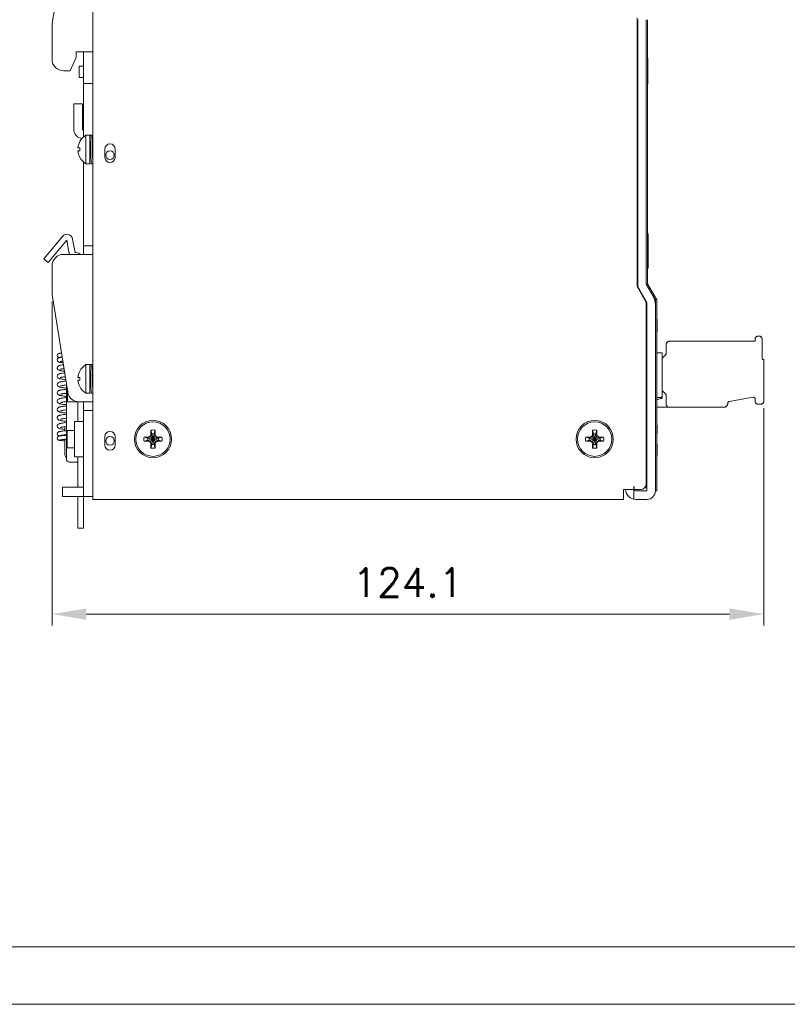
# Model space of a CAD drawing. Header units: millimetres. Extents: x 0 to 420, y 0 to 297.
# Tile 3 of 7: x 152 to 286, y 0 to 172. Entities that reach past the tile are written whole.
import ezdxf

# ---------------------------------------------------------------- set-up
doc = ezdxf.new("R2010")
doc.units = ezdxf.units.MM
doc.layers.get('0').update_dxf_attribs({"linetype": 'CONTINUOUS', "lineweight": 13})
doc.layers.get('Defpoints').update_dxf_attribs({"linetype": 'CONTINUOUS', "lineweight": 13})
doc.layers.add('Dimension', color=2, linetype='CONTINUOUS', lineweight=9)
doc.styles.get("Standard").update_dxf_attribs({"font": 'romans.shx'})
doc.dimstyles.new('yutana', dxfattribs={"dimtxt": 3.5, "dimasz": 3, "dimexe": 1, "dimexo": 0.6, "dimgap": 1.5, "dimtad": 1, "dimdec": 1, "dimzin": 0, "dimdsep": 46, "dimtxsty": 'Standard', "dimcen": 0, "dimadec": 0, "dimazin": 0, "dimtp": 0.01, "dimtm": 0.01, "dimtfac": 1, "dimtdec": 1, "dimtmove": 0, "dimatfit": 3, "dimfxl": 1, "dimtolj": 1, "dimtzin": 0, "dimlwd": 0, "dimlwe": 0, "dimarcsym": 0})

# ---------------------------------------------------------------- blocks, each defined once
blk = doc.blocks.new('*D9')
at = {"layer": 'Defpoints', "color": 0, "ltscale": 5}
for p in [(157.98, 123.7), (282.06, 105.1), (282.06, 68)]:
    blk.add_point(p, dxfattribs=at)
at = {"layer": 'Dimension', "color": 0, "lineweight": 0, "ltscale": 5}
for p, q in [((157.98, 122.5), (157.98, 66)), ((282.06, 103.9), (282.06, 66)), ((163.98, 68), (276.06, 68))]:
    blk.add_line(p, q, dxfattribs=at)
at = {"layer": 'Dimension', "color": 0, "ltscale": 5}
for points in [[(163.98, 69), (163.98, 67), (157.98, 68)], [(276.06, 69), (276.06, 67), (282.06, 68)]]:
    blk.add_solid(points, dxfattribs=at)
at = {"layer": 'Dimension', "color": 0, "ltscale": 5, "insert": (220.02, 73.5), "char_height": 5, "attachment_point": 5}
blk.add_mtext('\\A1;124.1', dxfattribs=at)

msp = doc.modelspace()

# ---------------------------------------------------------------- linework, layer by layer
for p, q in [((165.08, 208), (165.08, 88)), ((160.69, 186.84), (157.98, 171)), ((259.98, 125.1), (259.98, 171.9)), ((260.08, 171.6), (260.08, 125.5)), ((261.58, 171.6), (261.58, 125.5)), ((261.8, 171.6), (261.8, 125.56)), ((157.98, 171), (157.98, 164.7)), ((162.18, 165), (161.11, 162.7)), ((162.18, 166), (162.18, 165)), ((165.08, 166), (162.18, 166)), ((163.48, 166), (163.48, 151.2)), ((261.85, 164.89), (261.8, 164.89)), ((261.85, 164.89), (261.85, 160.37)), ((162.68, 161.5), (162.68, 163.5)), ((163.48, 163.5), (162.68, 163.5)), ((161.11, 162.7), (159.98, 162.7)), ((163.48, 161.5), (162.68, 161.5)), ((165.08, 160.5), (163.48, 160.5)), ((261.8, 160.37), (261.85, 160.37)), ((161.78, 156.93), (161.78, 152.43)), ((163.28, 156.93), (161.78, 156.93)), ((163.28, 156.93), (163.28, 152.43)), ((163.48, 152.38), (163.28, 152.43)), ((163.88, 151.5), (163.88, 146.5)), ((163.88, 151.5), (164.58, 151.5)), ((164.58, 151.5), (164.58, 146.5)), ((164.58, 151.5), (164.88, 151.5)), ((162.81, 150.35), (162.83, 150.35)), ((163.19, 150.91), (162.89, 150.99)), ((164.58, 150.05), (164.63, 150.05)), ((164.97, 150.05), (165.08, 150.05)), ((165, 150.25), (164.99, 150.05)), ((162.5, 149.25), (162.82, 149.25)), ((162.82, 148.75), (162.5, 148.75)), ((162.83, 147.65), (162.81, 147.65)), ((164.58, 147.95), (164.74, 147.95)), ((167.18, 147.55), (167.18, 149.05)), ((168.98, 149.05), (168.98, 147.55)), ((163.48, 130.7), (163.48, 146.8)), ((163.88, 146.5), (164.58, 146.5)), ((164.83, 146.5), (165.08, 146.5)), ((261.8, 134.28), (261.9, 134.28)), ((261.8, 134.25), (261.9, 134.25)), ((261.9, 134.28), (261.9, 128.35)), ((159.81, 133.84), (156.53, 129.94)), ((160.58, 133.2), (157.3, 129.29)), ((160.99, 130.83), (160.58, 133.2)), ((161.56, 133.37), (161.98, 131)), ((165.08, 132.2), (163.48, 132.2)), ((159.98, 130.7), (165.08, 130.7)), ((162.18, 131), (161.98, 131)), ((157.3, 129.29), (156.53, 129.94)), ((157.98, 123.7), (157.98, 128.7)), ((261.8, 128.35), (261.9, 128.35)), ((261.8, 128.32), (261.9, 128.32)), ((261.8, 128.28), (261.9, 128.28)), ((261.9, 128.35), (261.9, 128.32)), ((261.9, 128.31), (261.9, 128.28)), ((260.08, 125.5), (260.08, 125.1)), ((261.58, 125.5), (262.78, 123.39)), ((261.8, 125.56), (263.4, 122.78)), ((157.98, 123.7), (160.71, 106.68)), ((261.58, 122.3), (259.98, 125.1)), ((260.08, 125.1), (260.28, 124.76)), ((260.28, 124.76), (261.68, 122.3)), ((261.58, 90.7), (261.58, 122.3)), ((261.68, 122.3), (261.68, 89.5)), ((262.79, 123.4), (263.18, 122.72)), ((263.18, 121.9), (263.18, 122.72)), ((263.18, 121.9), (263.18, 89.5)), ((263.4, 122.78), (263.4, 89.5)), ((263.4, 119.4), (263.45, 119.4)), ((263.4, 119.3), (263.45, 119.3)), ((263.45, 119.4), (263.45, 117.3)), ((263.4, 117.3), (263.45, 117.3)), ((263.4, 117.2), (263.45, 117.2)), ((263.45, 117.28), (263.45, 117.2)), ((265.06, 113.32), (265.06, 115.05)), ((265.56, 115.55), (280.56, 115.55)), ((280.56, 115.55), (280.56, 115.95)), ((281.06, 116.45), (281.26, 116.45)), ((281.76, 112.5), (281.76, 115.95)), ((263.4, 113.55), (264.36, 113.55)), ((264.36, 105.85), (264.36, 113.55)), ((264.39, 112.65), (265.06, 113.32)), ((264.36, 112.65), (264.39, 112.65)), ((281.86, 112.4), (281.96, 112.4)), ((282.06, 105.1), (282.06, 112.3)), ((162.81, 110.35), (162.83, 110.35)), ((163.88, 111.5), (163.88, 106.5)), ((163.88, 111.5), (164.58, 111.5)), ((164.58, 111.5), (164.58, 106.5)), ((164.58, 111.5), (164.88, 111.5)), ((164.58, 110.05), (164.63, 110.05)), ((164.97, 110.05), (165.08, 110.05)), ((165, 110.25), (164.99, 110.05)), ((160.48, 108.12), (160.48, 95)), ((162.5, 109.25), (162.82, 109.25)), ((162.82, 108.75), (162.5, 108.75)), ((159.42, 107.56), (159.42, 107.56)), ((160.68, 106.87), (160.68, 105)), ((162.83, 107.65), (162.81, 107.65)), ((163.88, 106.5), (164.58, 106.5)), ((164.58, 107.95), (164.74, 107.95)), ((164.83, 106.5), (165.08, 106.5)), ((265.06, 106.28), (264.36, 106.98)), ((160.68, 105), (162.68, 105)), ((162.48, 105), (162.48, 101.6)), ((165.08, 105), (162.68, 105)), ((163.48, 105), (163.48, 83)), ((263.4, 105.66), (263.58, 105.73)), ((263.4, 105.37), (264.14, 105.56)), ((263.58, 105.73), (264.06, 105.73)), ((265.06, 104.55), (265.06, 106.28)), ((275.78, 104.75), (275.78, 104.76)), ((276.03, 105.05), (280.21, 105.79)), ((280.56, 105.1), (280.56, 105.49)), ((165.08, 103.5), (163.48, 103.5)), ((263.4, 104.05), (275.08, 104.05)), ((281.06, 104.6), (281.56, 104.6)), ((160.3, 101.37), (160.12, 101.35)), ((160.48, 101.4), (160.3, 101.37)), ((161.88, 95.4), (161.88, 101.6)), ((163.48, 101.6), (161.88, 101.6)), ((160.1, 100.64), (160.26, 100.67)), ((160.18, 99.94), (160.18, 100.66)), ((160.48, 99.97), (160.29, 99.95)), ((160.63, 100), (160.63, 97)), ((160.63, 100), (161.88, 100)), ((175.21, 100.06), (175.39, 99.43)), ((175.21, 99.32), (175.21, 100.06)), ((175.95, 100.06), (175.76, 99.43)), ((175.95, 100.06), (175.95, 99.32)), ((252.21, 100.06), (252.39, 99.43)), ((252.21, 99.32), (252.21, 100.06)), ((252.95, 100.06), (252.76, 99.43)), ((252.95, 100.06), (252.95, 99.32)), ((263.4, 101), (263.45, 101)), ((263.4, 100.98), (263.45, 100.98)), ((263.4, 100.95), (263.45, 100.95)), ((263.4, 100.7), (263.45, 100.7)), ((263.4, 100.5), (263.45, 100.5)), ((263.45, 101), (263.45, 100.98)), ((263.45, 100.95), (263.45, 100.73)), ((263.45, 100.7), (263.45, 99.5)), ((160.01, 98.43), (160.18, 98.44)), ((160.04, 99.22), (160.18, 99.24)), ((160.18, 99.24), (160.27, 99.25)), ((160.18, 99.14), (160.18, 99.24)), ((160.18, 98.5), (160.18, 96.1)), ((160.18, 98.5), (160.48, 98.5)), ((160.33, 99.15), (160.19, 99.14)), ((160.27, 99.25), (160.48, 99.27)), ((160.48, 99.16), (160.33, 99.15)), ((167.18, 97.45), (167.18, 98.95)), ((168.98, 98.95), (168.98, 97.45)), ((174.02, 98.87), (174.65, 98.69)), ((174.02, 98.87), (174.76, 98.87)), ((174.02, 98.13), (174.65, 98.32)), ((174.76, 98.13), (174.02, 98.13)), ((174.65, 98.69), (176.51, 98.32)), ((174.68, 98.69), (174.65, 98.69)), ((176.51, 98.69), (174.65, 98.32)), ((174.65, 98.32), (174.68, 98.32)), ((175.13, 98.94), (174.68, 98.69)), ((174.76, 98.87), (174.68, 98.69)), ((174.68, 98.69), (176.47, 98.32)), ((176.47, 98.69), (174.68, 98.32)), ((174.68, 98.32), (175.13, 98.06)), ((174.76, 98.13), (174.68, 98.32)), ((174.76, 98.87), (175.12, 99.07)), ((175.12, 97.93), (174.76, 98.13)), ((175.12, 99.07), (175.21, 99.32)), ((175.12, 99.07), (175.13, 98.94)), ((175.12, 97.93), (175.13, 98.06)), ((175.21, 97.68), (175.12, 97.93)), ((175.39, 99.39), (175.13, 98.94)), ((175.13, 98.94), (176.02, 98.06)), ((176.02, 98.94), (175.13, 98.06)), ((175.13, 98.06), (175.39, 97.61)), ((175.21, 99.32), (175.39, 99.39)), ((175.39, 99.43), (175.76, 97.57)), ((175.39, 99.43), (175.39, 99.39)), ((175.76, 99.43), (175.39, 97.57)), ((175.39, 99.39), (175.76, 97.61)), ((175.76, 99.39), (175.39, 97.61)), ((175.76, 99.39), (175.76, 99.43)), ((175.95, 99.32), (175.76, 99.39)), ((176.02, 98.94), (175.76, 99.39)), ((175.76, 97.61), (176.02, 98.06)), ((175.95, 99.32), (176.04, 99.07)), ((176.04, 97.93), (175.95, 97.68)), ((176.04, 99.07), (176.02, 98.94)), ((176.47, 98.69), (176.02, 98.94)), ((176.02, 98.06), (176.47, 98.32)), ((176.04, 97.93), (176.02, 98.06)), ((176.04, 99.07), (176.4, 98.87)), ((176.4, 98.13), (176.04, 97.93)), ((176.4, 98.87), (176.47, 98.69)), ((176.4, 98.87), (177.14, 98.87)), ((176.4, 98.13), (176.47, 98.32)), ((177.14, 98.13), (176.4, 98.13)), ((176.51, 98.69), (176.47, 98.69)), ((176.47, 98.32), (176.51, 98.32)), ((177.14, 98.87), (176.51, 98.69)), ((177.14, 98.13), (176.51, 98.32)), ((251.02, 98.87), (251.76, 98.87)), ((251.02, 98.87), (251.65, 98.69)), ((251.02, 98.13), (251.65, 98.32)), ((251.76, 98.13), (251.02, 98.13)), ((253.51, 98.69), (251.65, 98.32)), ((251.68, 98.69), (251.65, 98.69)), ((251.65, 98.69), (253.51, 98.32)), ((251.65, 98.32), (251.68, 98.32)), ((252.13, 98.94), (251.68, 98.69)), ((251.76, 98.87), (251.68, 98.69)), ((253.47, 98.69), (251.68, 98.32)), ((251.68, 98.69), (253.47, 98.32)), ((251.68, 98.32), (252.13, 98.06)), ((251.76, 98.13), (251.68, 98.32)), ((251.76, 98.87), (252.12, 99.07)), ((252.12, 97.93), (251.76, 98.13)), ((252.12, 99.07), (252.21, 99.32)), ((252.12, 99.07), (252.13, 98.94)), ((252.12, 97.93), (252.13, 98.06)), ((252.21, 97.68), (252.12, 97.93)), ((252.39, 99.39), (252.13, 98.94)), ((252.13, 98.94), (253.02, 98.06)), ((253.02, 98.94), (252.13, 98.06)), ((252.13, 98.06), (252.39, 97.61)), ((252.21, 99.32), (252.39, 99.39)), ((252.39, 99.43), (252.76, 97.57)), ((252.39, 99.43), (252.39, 99.39)), ((252.76, 99.43), (252.39, 97.57)), ((252.39, 99.39), (252.76, 97.61)), ((252.76, 99.39), (252.39, 97.61)), ((252.76, 99.39), (252.76, 99.43)), ((252.95, 99.32), (252.76, 99.39)), ((253.02, 98.94), (252.76, 99.39)), ((252.76, 97.61), (253.02, 98.06)), ((252.95, 99.32), (253.04, 99.07)), ((253.04, 97.93), (252.95, 97.68)), ((253.04, 99.07), (253.02, 98.94)), ((253.47, 98.69), (253.02, 98.94)), ((253.02, 98.06), (253.47, 98.32)), ((253.04, 97.93), (253.02, 98.06)), ((253.04, 99.07), (253.4, 98.87)), ((253.4, 98.13), (253.04, 97.93)), ((253.4, 98.87), (254.14, 98.87)), ((253.4, 98.87), (253.47, 98.69)), ((253.4, 98.13), (253.47, 98.32)), ((254.14, 98.13), (253.4, 98.13)), ((253.51, 98.69), (253.47, 98.69)), ((253.47, 98.32), (253.51, 98.32)), ((254.14, 98.87), (253.51, 98.69)), ((254.14, 98.13), (253.51, 98.32)), ((263.4, 99.5), (263.45, 99.5)), ((263.4, 99.47), (263.45, 99.47)), ((263.45, 99.49), (263.45, 99.47)), ((160.63, 97), (161.88, 97)), ((175.21, 97.68), (175.39, 97.61)), ((175.21, 96.94), (175.21, 97.68)), ((175.21, 96.94), (175.39, 97.57)), ((175.39, 97.61), (175.39, 97.57)), ((175.95, 97.68), (175.76, 97.61)), ((175.76, 97.57), (175.76, 97.61)), ((175.95, 96.94), (175.76, 97.57)), ((175.95, 97.68), (175.95, 96.94)), ((252.21, 97.68), (252.39, 97.61)), ((252.21, 96.94), (252.21, 97.68)), ((252.21, 96.94), (252.39, 97.57)), ((252.39, 97.61), (252.39, 97.57)), ((252.95, 97.68), (252.76, 97.61)), ((252.76, 97.57), (252.76, 97.61)), ((252.95, 96.94), (252.76, 97.57)), ((252.95, 97.68), (252.95, 96.94)), ((263.45, 97.6), (263.4, 97.6)), ((263.4, 97.57), (263.45, 97.57)), ((263.45, 97.6), (263.45, 95.6)), ((160.98, 94.5), (162.48, 94.5)), ((163.48, 95.4), (161.88, 95.4)), ((162.48, 95.4), (162.48, 90.1)), ((263.4, 96.03), (263.45, 96.03)), ((263.4, 95.6), (263.45, 95.6)), ((159.78, 90.1), (159.78, 88.5)), ((159.78, 90.1), (163.48, 90.1)), ((260.58, 89.7), (257.58, 89.7)), ((257.58, 88), (257.58, 89.7)), ((259.38, 90.29), (259.38, 88.04)), ((261.68, 89.5), (259.73, 89.5)), ((261.28, 90), (261.68, 90)), ((263.18, 89.5), (263.4, 89.5)), ((165.08, 88.5), (159.78, 88.5)), ((162.48, 88.5), (162.48, 83)), ((257.58, 88), (165.08, 88)), ((207.08, 88), (207.08, 87.95)), ((213.08, 87.95), (207.08, 87.95)), ((213.08, 88), (213.08, 87.95)), ((249.98, 88), (249.98, 87.95)), ((255.98, 87.95), (249.98, 87.95)), ((255.98, 88), (255.98, 87.95)), ((261.68, 88), (259.73, 88)), ((162.48, 83), (163.48, 83))]:
    msp.add_line(p, q)
at = {"ltscale": 5}
for points in [[(0, 0), (420, 0), (420, 297), (0, 297)], [(10, 10), (410, 10), (410, 287), (10, 287)]]:
    msp.add_lwpolyline(points, close=True, dxfattribs=at)
for points in [[(159.62, 113.49), (159.57, 113.49), (159.49, 113.48), (159.41, 113.47), (159.35, 113.46), (159.29, 113.45), (159.24, 113.44), (159.19, 113.43), (159.14, 113.42), (159.09, 113.4), (159.03, 113.36), (158.97, 113.3), (158.92, 113.23), (158.89, 113.14), (158.88, 113.07)], [(158.88, 113.07), (158.89, 112.99), (158.92, 112.9), (158.97, 112.83), (159.03, 112.78), (159.1, 112.74), (159.15, 112.72), (159.2, 112.71), (159.23, 112.7)], [(159.37, 112.73), (159.3, 112.71), (159.23, 112.7), (159.16, 112.68), (159.1, 112.65), (159.03, 112.61), (158.97, 112.55), (158.92, 112.47), (158.89, 112.38), (158.88, 112.31)], [(158.88, 112.31), (158.89, 112.24), (158.92, 112.15), (158.97, 112.07), (159.03, 112.01), (159.09, 111.97), (159.15, 111.94), (159.21, 111.92), (159.27, 111.91), (159.34, 111.89), (159.41, 111.88), (159.5, 111.86), (159.6, 111.84), (159.71, 111.83), (159.83, 111.81), (159.89, 111.8)], [(159.37, 112.76), (159.36, 112.76), (159.37, 112.76), (159.38, 112.76), (159.4, 112.76), (159.44, 112.77), (159.48, 112.78), (159.53, 112.78), (159.58, 112.79), (159.65, 112.79), (159.72, 112.8), (159.73, 112.8)], [(159.73, 112.78), (159.69, 112.77), (159.57, 112.76), (159.46, 112.74), (159.37, 112.73)], [(159.41, 112.02), (159.4, 112.02), (159.4, 112.02), (159.42, 112.03), (159.46, 112.03), (159.51, 112.04), (159.57, 112.05), (159.64, 112.06), (159.73, 112.07), (159.83, 112.09), (159.84, 112.09)], [(159.12, 111.28), (159.05, 111.24), (158.99, 111.18), (158.93, 111.1), (158.89, 111), (158.88, 110.92)], [(158.88, 110.92), (158.89, 110.83), (158.93, 110.74), (158.98, 110.66), (159.05, 110.6), (159.12, 110.56), (159.19, 110.53), (159.26, 110.5), (159.34, 110.48), (159.43, 110.45), (159.53, 110.43), (159.64, 110.41), (159.77, 110.39), (159.91, 110.37), (160.06, 110.35), (160.12, 110.34)], [(160.17, 110.06), (160.01, 110.03), (159.85, 110.01), (159.71, 109.99), (159.58, 109.96), (159.46, 109.94), (159.36, 109.92), (159.27, 109.89), (159.19, 109.86), (159.12, 109.83), (159.05, 109.79), (158.98, 109.73), (158.93, 109.65), (158.89, 109.55), (158.88, 109.47)], [(159.94, 111.47), (159.8, 111.45), (159.67, 111.43), (159.55, 111.41), (159.44, 111.38), (159.35, 111.36), (159.27, 111.34), (159.19, 111.31), (159.12, 111.28)], [(159.44, 110.66), (159.44, 110.66), (159.46, 110.67), (159.5, 110.68), (159.55, 110.7), (159.62, 110.71), (159.7, 110.73), (159.8, 110.75), (159.91, 110.77), (160.03, 110.78), (160.05, 110.79)], [(158.88, 109.47), (158.89, 109.39), (158.92, 109.29), (158.98, 109.21), (159.05, 109.15), (159.12, 109.11), (159.19, 109.07), (159.27, 109.05), (159.35, 109.02), (159.44, 109), (159.55, 108.98), (159.67, 108.96), (159.81, 108.93), (159.97, 108.91), (160.14, 108.88), (160.34, 108.86), (160.36, 108.86)], [(160.4, 108.64), (160.21, 108.61), (160.03, 108.59), (159.86, 108.56), (159.71, 108.54), (159.58, 108.51), (159.47, 108.49), (159.36, 108.47), (159.28, 108.44), (159.2, 108.41), (159.13, 108.38), (159.05, 108.34), (158.98, 108.28), (158.92, 108.2), (158.89, 108.09), (158.88, 108.02)], [(159.44, 109.21), (159.44, 109.21), (159.46, 109.22), (159.51, 109.23), (159.56, 109.25), (159.64, 109.27), (159.74, 109.29), (159.85, 109.31), (159.98, 109.33), (160.12, 109.35), (160.28, 109.37)], [(158.88, 108.02), (158.89, 107.94), (158.92, 107.84), (158.98, 107.76), (159.05, 107.7), (159.12, 107.66), (159.19, 107.63), (159.26, 107.6), (159.34, 107.58), (159.42, 107.56)], [(160.48, 107.2), (160.46, 107.19), (160.28, 107.17), (160.12, 107.15), (159.97, 107.13), (159.83, 107.11), (159.71, 107.09), (159.6, 107.07), (159.49, 107.05), (159.4, 107.03), (159.32, 107.01), (159.25, 106.98), (159.18, 106.96), (159.11, 106.93), (159.05, 106.89), (158.98, 106.83), (158.92, 106.74), (158.89, 106.64), (158.88, 106.57)], [(158.88, 106.57), (158.89, 106.49), (158.92, 106.39), (158.98, 106.31), (159.05, 106.25), (159.12, 106.21), (159.19, 106.17), (159.27, 106.15), (159.35, 106.12), (159.44, 106.1), (159.54, 106.08), (159.66, 106.06), (159.79, 106.04), (159.93, 106.02), (160.08, 105.99), (160.24, 105.97), (160.41, 105.95), (160.48, 105.94)], [(159.42, 107.56), (159.56, 107.53), (159.73, 107.5), (159.92, 107.47), (160.12, 107.44), (160.33, 107.41), (160.48, 107.39)], [(159.44, 107.76), (159.44, 107.76), (159.46, 107.77), (159.5, 107.78), (159.56, 107.8), (159.63, 107.81), (159.72, 107.83), (159.81, 107.85), (159.92, 107.87), (160.04, 107.89), (160.18, 107.91), (160.32, 107.92), (160.47, 107.94), (160.48, 107.95)], [(159.44, 106.31), (159.44, 106.31), (159.46, 106.32), (159.51, 106.33), (159.57, 106.35), (159.64, 106.37), (159.74, 106.39), (159.85, 106.41), (159.98, 106.43), (160.13, 106.45), (160.3, 106.47), (160.48, 106.5), (160.48, 106.5)], [(160.48, 105.75), (160.34, 105.73), (160.15, 105.7), (159.98, 105.68), (159.82, 105.66), (159.68, 105.63), (159.56, 105.61), (159.45, 105.59), (159.35, 105.56), (159.27, 105.54), (159.19, 105.51), (159.12, 105.48), (159.05, 105.44), (158.98, 105.38), (158.93, 105.3), (158.89, 105.2), (158.88, 105.12)], [(158.88, 105.12), (158.89, 105.05), (158.92, 104.95), (158.98, 104.86), (159.05, 104.8), (159.12, 104.76), (159.19, 104.73), (159.26, 104.7), (159.35, 104.68), (159.44, 104.65), (159.55, 104.63), (159.67, 104.61), (159.81, 104.58), (159.97, 104.56), (160.15, 104.53), (160.34, 104.51), (160.48, 104.49)], [(159.45, 104.87), (159.44, 104.86), (159.44, 104.86), (159.47, 104.87), (159.51, 104.89), (159.57, 104.9), (159.65, 104.92), (159.75, 104.94), (159.86, 104.96), (159.99, 104.98), (160.13, 105), (160.29, 105.02), (160.47, 105.04), (160.48, 105.05)], [(160.12, 104.25), (159.99, 104.23), (159.86, 104.21), (159.73, 104.19), (159.61, 104.17), (159.5, 104.15), (159.41, 104.13), (159.33, 104.11), (159.25, 104.08), (159.18, 104.06), (159.11, 104.03), (159.04, 103.98), (158.98, 103.92), (158.92, 103.84), (158.89, 103.74), (158.88, 103.67)], [(158.88, 103.67), (158.89, 103.59), (158.92, 103.49), (158.98, 103.41), (159.05, 103.35), (159.12, 103.31), (159.19, 103.28), (159.26, 103.25), (159.35, 103.22), (159.45, 103.2), (159.56, 103.18), (159.68, 103.15), (159.82, 103.13), (159.98, 103.11), (160.15, 103.08), (160.34, 103.06), (160.48, 103.04)], [(159.44, 103.41), (159.44, 103.41), (159.46, 103.42), (159.5, 103.43), (159.55, 103.45), (159.62, 103.46), (159.7, 103.48), (159.8, 103.5), (159.91, 103.52), (160.03, 103.53), (160.15, 103.55)], [(160.48, 104.3), (160.3, 104.27), (160.12, 104.25)], [(160.15, 103.55), (160.37, 103.58), (160.48, 103.6)], [(160.48, 102.85), (160.4, 102.84), (160.22, 102.81), (160.05, 102.79), (159.9, 102.77), (159.76, 102.74), (159.63, 102.72), (159.52, 102.7), (159.42, 102.68), (159.33, 102.66), (159.26, 102.63), (159.18, 102.61), (159.12, 102.58), (159.05, 102.54), (158.98, 102.48), (158.93, 102.4), (158.89, 102.3), (158.88, 102.22)], [(158.88, 102.22), (158.89, 102.14), (158.92, 102.04), (158.98, 101.96), (159.05, 101.9), (159.12, 101.86), (159.18, 101.83), (159.26, 101.8), (159.34, 101.78), (159.43, 101.76), (159.53, 101.73), (159.64, 101.71), (159.77, 101.69), (159.92, 101.67), (160.08, 101.64), (160.25, 101.62), (160.43, 101.6), (160.48, 101.59)], [(160.12, 101.35), (159.95, 101.33), (159.8, 101.3), (159.67, 101.28), (159.55, 101.26), (159.44, 101.23), (159.35, 101.21), (159.26, 101.19), (159.19, 101.16), (159.12, 101.13), (159.05, 101.09), (158.98, 101.03), (158.93, 100.95), (158.89, 100.85), (158.88, 100.77)], [(159.45, 101.97), (159.44, 101.96), (159.44, 101.96), (159.46, 101.97), (159.5, 101.98), (159.55, 102), (159.62, 102.01), (159.69, 102.03), (159.78, 102.04), (159.88, 102.06), (159.99, 102.08), (160.11, 102.1), (160.23, 102.11), (160.37, 102.13), (160.48, 102.15)], [(158.88, 100.77), (158.89, 100.7), (158.92, 100.59), (158.98, 100.51), (159.05, 100.45), (159.13, 100.4), (159.2, 100.37), (159.29, 100.34), (159.38, 100.32), (159.48, 100.29), (159.6, 100.27), (159.73, 100.25), (159.89, 100.22), (160.07, 100.19), (160.18, 100.18)], [(160.29, 99.95), (160.13, 99.93), (159.99, 99.92), (159.85, 99.9), (159.73, 99.89), (159.61, 99.87), (159.51, 99.85), (159.42, 99.84), (159.34, 99.82), (159.28, 99.81), (159.21, 99.79), (159.16, 99.77), (159.1, 99.75), (159.03, 99.71), (158.97, 99.65), (158.92, 99.58), (158.89, 99.49), (158.88, 99.41)], [(159.45, 100.52), (159.44, 100.51), (159.44, 100.51), (159.47, 100.52), (159.51, 100.54), (159.57, 100.55), (159.64, 100.57), (159.74, 100.59), (159.84, 100.6), (159.97, 100.62), (160.1, 100.64)], [(160.26, 100.67), (160.42, 100.69), (160.48, 100.7)], [(158.88, 99.41), (158.89, 99.34), (158.92, 99.24), (158.97, 99.17), (159.04, 99.11), (159.1, 99.07), (159.16, 99.05), (159.19, 99.04)], [(160.19, 99.14), (160.07, 99.13), (159.95, 99.12), (159.84, 99.12), (159.74, 99.11), (159.65, 99.1), (159.56, 99.09), (159.49, 99.08), (159.42, 99.08), (159.35, 99.07), (159.3, 99.06), (159.25, 99.05), (159.2, 99.04), (159.16, 99.03), (159.1, 99.01), (159.04, 98.97), (158.98, 98.92), (158.92, 98.84), (158.89, 98.75), (158.88, 98.67)], [(158.88, 98.67), (158.89, 98.6), (158.92, 98.51), (158.97, 98.43), (159.04, 98.38), (159.1, 98.34), (159.15, 98.32), (159.2, 98.31), (159.25, 98.3), (159.3, 98.29), (159.36, 98.28), (159.42, 98.27), (159.49, 98.26), (159.57, 98.26), (159.66, 98.25), (159.76, 98.24), (159.87, 98.23), (159.99, 98.22), (160.18, 98.21)], [(159.36, 98.36), (159.36, 98.36), (159.37, 98.36), (159.39, 98.37), (159.41, 98.37), (159.45, 98.38), (159.49, 98.38), (159.54, 98.39), (159.6, 98.39), (159.67, 98.4), (159.74, 98.41), (159.82, 98.41), (159.91, 98.42), (160.01, 98.43)], [(159.4, 99.12), (159.4, 99.12), (159.4, 99.12), (159.42, 99.13), (159.45, 99.13), (159.49, 99.14), (159.54, 99.15), (159.6, 99.16), (159.67, 99.17), (159.75, 99.19), (159.84, 99.2), (159.94, 99.21), (160.04, 99.22)]]:
    msp.add_lwpolyline(points)
for centre, radius in [((168.08, 148), 0.75), ((175.58, 98.5), 3.25), ((175.58, 98.5), 3), ((252.58, 98.5), 3.25), ((252.58, 98.5), 3), ((168.08, 98.2), 0.75)]:
    msp.add_circle(centre, radius)
for centre, radius, start, end in [((159.98, 164.7), 2, 180, 270), ((163.28, 152.43), 1.5, 180, 255), ((165.41, 149), 2.93, 121.5023, 152.5862), ((165.41, 149), 2.93, 121.5023, 152.5862), ((165.41, 149), 2.93, 152.5168, 175.0975), ((165.41, 149), 2.92, 152.4293, 175.083), ((168.08, 149.05), 0.9, 0, 180), ((165.41, 149), 2.93, 184.9025, 207.4832), ((165.41, 149), 2.92, 184.917, 207.5707), ((165.41, 149), 2.6, 174.4884, 185.5116), ((165.41, 149), 2.93, 207.4138, 238.4977), ((165.41, 149), 2.93, 207.4138, 238.4977), ((384.4, 155.69), 219.5, 181.7459, 182.0724), ((168.08, 147.64), 0.905, 185.9611, 354.0389), ((160.58, 133.2), 1, 10, 140), ((159.98, 128.7), 2, 90, 180), ((161.98, 131), 1, 190, 197.715), ((162.18, 130), 1, 44.4906, 90), ((261.58, 125.5), 1.5, 180, 209.7449), ((258.68, 121.5), 3, 16.7035, 29.7449), ((258.68, 121.5), 3, 0, 14.0249), ((260.18, 121.9), 3, 0, 29.7449), ((265.56, 115.05), 0.5, 89.9965, 180.0035), ((265.55, 115.05), 0.495, 165.0288, 180.0918), ((265.56, 115.05), 0.501, 155.3281, 165.0173), ((265.56, 115.05), 0.503, 150.0541, 155.3297), ((265.56, 115.05), 0.502, 135.0465, 150.0417), ((265.56, 115.05), 0.494, 133.1811, 134.9907), ((265.56, 115.05), 0.503, 113.8983, 133.1465), ((265.56, 115.05), 0.501, 104.9677, 113.8999), ((265.56, 115.06), 0.495, 89.9026, 104.9622), ((281.06, 115.95), 0.5, 89.9965, 180.0035), ((281.05, 115.95), 0.495, 165.0288, 180.0918), ((281.06, 115.95), 0.501, 155.3281, 165.0173), ((281.06, 115.95), 0.503, 150.0541, 155.3297), ((281.06, 115.95), 0.502, 135.0465, 150.0417), ((281.06, 115.95), 0.494, 133.1811, 134.9907), ((281.06, 115.95), 0.503, 113.8983, 133.1465), ((281.06, 115.95), 0.501, 104.9677, 113.8999), ((281.06, 115.96), 0.495, 89.9026, 104.9622), ((281.26, 115.95), 0.5, 359.9966, 90.0034), ((281.26, 115.95), 0.495, 75.0288, 90.0918), ((281.26, 115.95), 0.501, 65.3287, 75.0173), ((281.26, 115.95), 0.503, 60.0541, 65.3302), ((281.26, 115.95), 0.502, 45.0465, 60.0416), ((281.26, 115.95), 0.494, 43.1798, 44.9907), ((281.26, 115.95), 0.503, 23.8979, 43.1451), ((281.26, 115.95), 0.501, 14.9677, 23.8995), ((281.26, 115.95), 0.495, 359.9026, 14.9622), ((281.86, 112.5), 0.1, 179.9982, 270.0018), ((281.96, 112.3), 0.1, 359.9982, 90.0018), ((165.41, 109), 2.93, 152.5168, 175.0975), ((165.41, 109), 2.92, 152.4293, 175.083), ((165.41, 109), 2.93, 121.5023, 152.5862), ((165.41, 109), 2.93, 121.5023, 152.5862), ((165.41, 109), 2.93, 184.9025, 207.4832), ((165.41, 109), 2.92, 184.917, 207.5707), ((165.41, 109), 2.6, 174.4884, 185.5116), ((384.4, 115.69), 219.5, 181.7459, 182.0724), ((162.68, 107), 2, 189.1142, 270), ((165.41, 109), 2.93, 207.4138, 238.4977), ((165.41, 109), 2.93, 207.4138, 238.4977), ((264.06, 106.03), 0.3, 269.9902, 0.0098), ((264.06, 106.03), 0.302, 270.0669, 287.8372), ((264.06, 105.85), 0.3, 284.9898, 0.0102), ((264.06, 106.03), 0.3, 287.915, 299.6518), ((264.06, 106.03), 0.299, 299.6539, 305.9769), ((264.06, 106.03), 0.302, 306.0395, 323.9333), ((264.06, 106.03), 0.299, 323.9934, 329.4138), ((264.06, 106.03), 0.3, 329.4187, 342.0674), ((264.06, 106.03), 0.303, 342.1578, 359.9199), ((275.08, 104.75), 0.7, 269.998, 0.002), ((275.09, 104.75), 0.693, 345.0342, 0.0918), ((276.08, 104.76), 0.3, 99.9887, 180.0113), ((276.08, 104.75), 0.297, 155.6258, 161.33), ((276.09, 104.75), 0.309, 143.5211, 155.5825), ((276.09, 104.75), 0.313, 136.5335, 143.5398), ((276.09, 104.75), 0.309, 124.509, 136.5514), ((276.08, 104.76), 0.297, 118.6962, 124.4667), ((280.26, 105.49), 0.3, 359.9915, 100.0085), ((280.26, 105.49), 0.301, 60.1063, 80.062), ((280.26, 105.49), 0.305, 40.0585, 60.0218), ((280.26, 105.49), 0.3, 34.8797, 39.9759), ((280.26, 105.49), 0.301, 19.9844, 34.8691), ((281.06, 105.1), 0.5, 179.9965, 270.0035), ((281.05, 105.1), 0.495, 179.9026, 194.9622), ((281.06, 105.1), 0.501, 194.9677, 203.8999), ((281.06, 105.1), 0.503, 203.8983, 223.1465), ((281.06, 105.1), 0.494, 223.1811, 224.9907), ((281.06, 105.1), 0.502, 225.0465, 240.0417), ((281.56, 105.1), 0.5, 269.9966, 0.0034), ((281.56, 105.1), 0.503, 293.8979, 313.1451), ((281.56, 105.1), 0.494, 313.1798, 314.9907), ((281.56, 105.1), 0.502, 315.0465, 330.0416), ((281.56, 105.1), 0.503, 330.0541, 335.3302), ((281.56, 105.1), 0.501, 335.3287, 345.0173), ((281.56, 105.1), 0.495, 345.0288, 0.0918), ((265.56, 104.55), 0.5, 179.9966, 270.0034), ((265.55, 104.55), 0.495, 179.9026, 194.9622), ((265.56, 104.55), 0.501, 194.9677, 203.8995), ((265.56, 104.55), 0.503, 203.8979, 223.1451), ((265.56, 104.55), 0.494, 223.1798, 224.9907), ((265.56, 104.55), 0.502, 225.0465, 240.0416), ((265.56, 104.55), 0.503, 240.0541, 245.3302), ((265.56, 104.55), 0.501, 245.3287, 255.0173), ((265.56, 104.55), 0.495, 255.0288, 270.0918), ((275.08, 104.74), 0.693, 269.9026, 284.9568), ((275.08, 104.75), 0.702, 284.9625, 293.9765), ((275.08, 104.75), 0.704, 293.9749, 299.9143), ((275.08, 104.75), 0.704, 299.9264, 313.0565), ((275.08, 104.74), 0.692, 313.0903, 314.9909), ((275.08, 104.75), 0.703, 315.0468, 330.0461), ((275.08, 104.75), 0.704, 330.0585, 335.1959), ((275.08, 104.75), 0.702, 335.1945, 345.0222), ((281.06, 105.1), 0.503, 240.0541, 245.3297), ((281.06, 105.1), 0.501, 245.3281, 255.0173), ((281.06, 105.1), 0.495, 255.0288, 270.0918), ((281.56, 105.09), 0.495, 269.9026, 284.9622), ((281.56, 105.1), 0.501, 284.9677, 293.8995), ((168.08, 98.95), 0.9, 0, 180), ((175.58, 98.5), 1.6, 76.6293, 103.3707), ((252.58, 98.5), 1.6, 76.6293, 103.3707), ((175.58, 98.5), 1.6, 166.6293, 193.3707), ((175.58, 98.5), 0.95, 168.7706, 191.2294), ((175.58, 98.5), 0.95, 78.7706, 101.2294), ((175.58, 98.5), 0.95, 348.7706, 11.2294), ((175.58, 98.5), 1.6, 346.6293, 13.3707), ((252.58, 98.5), 1.6, 166.6293, 193.3707), ((252.58, 98.5), 0.95, 168.7706, 191.2294), ((252.58, 98.5), 0.95, 78.7706, 101.2294), ((252.58, 98.5), 0.95, 348.7706, 11.2294), ((252.58, 98.5), 1.6, 346.6293, 13.3707), ((161.78, 96.1), 1.6, 180, 216), ((168.08, 97.45), 0.9, 180, 0), ((175.58, 98.5), 1.6, 256.6293, 283.3707), ((175.58, 98.5), 0.95, 258.7706, 281.2294), ((252.58, 98.5), 1.6, 256.6293, 283.3707), ((252.58, 98.5), 0.95, 258.7706, 281.2294), ((160.98, 95), 0.5, 180, 270), ((259.73, 89.75), 1.75, 181.6943, 270), ((257.98, 89.75), 1.5, 0, 21.0395), ((259.73, 89.75), 0.25, 180, 270), ((260.58, 90.7), 1, 270, 0), ((261.68, 89.5), 1.5, 270, 0)]:
    msp.add_arc(centre, radius, start, end)
for points, knots in [([(164.7, 149), (164.7, 149.16), (164.69, 149.48), (164.68, 149.87), (164.67, 150.17), (164.66, 150.38), (164.65, 150.58), (164.64, 150.76), (164.63, 150.93), (164.63, 151.07), (164.62, 151.2), (164.61, 151.3), (164.6, 151.38), (164.6, 151.42), (164.6, 151.45), (164.59, 151.47), (164.59, 151.48), (164.59, 151.49), (164.58, 151.5), (164.58, 151.5), (164.58, 151.5)], [0, 0, 0, 0, 0.487976, 0.957219, 1.179139, 1.389717, 1.586931, 1.768881, 1.933824, 2.080183, 2.206552, 2.311738, 2.394761, 2.427718, 2.454885, 2.476226, 2.491744, 2.497359, 2.501599, 2.506531, 2.506531, 2.506531, 2.506531]), ([(165, 149), (165, 149.16), (164.99, 149.48), (164.98, 149.87), (164.97, 150.17), (164.96, 150.38), (164.95, 150.58), (164.94, 150.76), (164.93, 150.93), (164.93, 151.07), (164.92, 151.2), (164.91, 151.3), (164.9, 151.38), (164.9, 151.42), (164.9, 151.45), (164.89, 151.47), (164.89, 151.48), (164.89, 151.49), (164.88, 151.5), (164.88, 151.5), (164.88, 151.5)], [0, 0, 0, 0, 0.487976, 0.957219, 1.179139, 1.389717, 1.586931, 1.768881, 1.933824, 2.080183, 2.206552, 2.311738, 2.394761, 2.427718, 2.454885, 2.476226, 2.491744, 2.497359, 2.501599, 2.506531, 2.506531, 2.506531, 2.506531]), ([(165.08, 151.5), (165.08, 151.5), (165.08, 151.5), (165.07, 151.49), (165.07, 151.49), (165.07, 151.47), (165.06, 151.45), (165.06, 151.41), (165.05, 151.36), (165.05, 151.31), (165.04, 151.24), (165.04, 151.16), (165.03, 151.08), (165.02, 150.94), (165.02, 150.76), (165.01, 150.51), (165, 150.34), (165, 150.25)], [0, 0, 0, 0, 0.002927, 0.007713, 0.014888, 0.024592, 0.051747, 0.089258, 0.137031, 0.194894, 0.262609, 0.339906, 0.42645, 0.521885, 0.737752, 0.983835, 1.255937, 1.255937, 1.255937, 1.255937]), ([(164.7, 149), (164.7, 149.08), (164.69, 149.25), (164.67, 149.49), (164.66, 149.71), (164.65, 149.88), (164.63, 150), (164.63, 150.08), (164.62, 150.14), (164.61, 150.2), (164.6, 150.24), (164.6, 150.26), (164.6, 150.27), (164.59, 150.29), (164.59, 150.29), (164.58, 150.3), (164.58, 150.3)], [0, 0, 0, 0, 0.254098, 0.498468, 0.723763, 0.921379, 1.00741, 1.083807, 1.149857, 1.204961, 1.248642, 1.266103, 1.280621, 1.292208, 1.300939, 1.31095, 1.31095, 1.31095, 1.31095]), ([(165.08, 150.3), (165.08, 150.3), (165.07, 150.3), (165.07, 150.29), (165.06, 150.28), (165.06, 150.26), (165.05, 150.22), (165.04, 150.15), (165.03, 150.09), (165.03, 150.05)], [0, 0, 0, 0, 0.0073733, 0.0132195, 0.0208053, 0.0414715, 0.0695878, 0.1478514, 0.2541087, 0.2541087, 0.2541087, 0.2541087]), ([(164.83, 146.5), (164.83, 146.5), (164.83, 146.5), (164.82, 146.51), (164.82, 146.52), (164.82, 146.53), (164.81, 146.55), (164.81, 146.58), (164.8, 146.62), (164.8, 146.7), (164.79, 146.8), (164.78, 146.93), (164.77, 147.07), (164.77, 147.24), (164.76, 147.42), (164.75, 147.62), (164.74, 147.83), (164.73, 148.13), (164.72, 148.52), (164.71, 148.84), (164.7, 149)], [0, 0, 0, 0, 0.004934, 0.009174, 0.014788, 0.030306, 0.051647, 0.078814, 0.111771, 0.194794, 0.29998, 0.426349, 0.572708, 0.737651, 0.919601, 1.116815, 1.327393, 1.549313, 2.018556, 2.506532, 2.506532, 2.506532, 2.506532]), ([(165.08, 147.95), (165.07, 148.02), (165.06, 148.17), (165.03, 148.52), (165.02, 148.8), (165, 149)], [0, 0, 0, 0, 0.208287, 0.463073, 1.054449, 1.054449, 1.054449, 1.054449]), ([(165.08, 146.98), (165.07, 147.09), (165.06, 147.35), (165.05, 147.61), (165.05, 147.75)], [0, 0, 0, 0, 0.3501429, 0.7733454, 0.7733454, 0.7733454, 0.7733454]), ([(281.77, 112.46), (281.77, 112.46), (281.78, 112.43), (281.8, 112.41), (281.82, 112.41)], [0, 0, 0, 0, 0.01976213, 0.07835076, 0.07835076, 0.07835076, 0.07835076]), ([(282, 112.39), (282, 112.39), (282.03, 112.38), (282.04, 112.36), (282.05, 112.34)], [0, 0, 0, 0, 0.01976213, 0.07835076, 0.07835076, 0.07835076, 0.07835076]), ([(164.7, 109), (164.7, 109.16), (164.69, 109.48), (164.68, 109.87), (164.67, 110.17), (164.66, 110.38), (164.65, 110.58), (164.64, 110.76), (164.63, 110.93), (164.63, 111.07), (164.62, 111.2), (164.61, 111.3), (164.6, 111.38), (164.6, 111.42), (164.6, 111.45), (164.59, 111.47), (164.59, 111.48), (164.59, 111.49), (164.58, 111.5), (164.58, 111.5), (164.58, 111.5)], [0, 0, 0, 0, 0.487976, 0.957219, 1.179139, 1.389717, 1.586931, 1.768881, 1.933824, 2.080183, 2.206552, 2.311738, 2.394761, 2.427718, 2.454885, 2.476226, 2.491744, 2.497359, 2.501599, 2.506531, 2.506531, 2.506531, 2.506531]), ([(164.7, 109), (164.7, 109.08), (164.69, 109.25), (164.67, 109.49), (164.66, 109.71), (164.65, 109.88), (164.63, 110), (164.63, 110.08), (164.62, 110.14), (164.61, 110.2), (164.6, 110.24), (164.6, 110.26), (164.6, 110.27), (164.59, 110.29), (164.59, 110.29), (164.58, 110.3), (164.58, 110.3)], [0, 0, 0, 0, 0.254098, 0.498468, 0.723763, 0.921379, 1.00741, 1.083807, 1.149857, 1.204961, 1.248642, 1.266103, 1.280621, 1.292208, 1.300939, 1.31095, 1.31095, 1.31095, 1.31095]), ([(165, 109), (165, 109.16), (164.99, 109.48), (164.98, 109.87), (164.97, 110.17), (164.96, 110.38), (164.95, 110.58), (164.94, 110.76), (164.93, 110.93), (164.93, 111.07), (164.92, 111.2), (164.91, 111.3), (164.9, 111.38), (164.9, 111.42), (164.9, 111.45), (164.89, 111.47), (164.89, 111.48), (164.89, 111.49), (164.88, 111.5), (164.88, 111.5), (164.88, 111.5)], [0, 0, 0, 0, 0.487976, 0.957219, 1.179139, 1.389717, 1.586931, 1.768881, 1.933824, 2.080183, 2.206552, 2.311738, 2.394761, 2.427718, 2.454885, 2.476226, 2.491744, 2.497359, 2.501599, 2.506531, 2.506531, 2.506531, 2.506531]), ([(165.08, 111.5), (165.08, 111.5), (165.08, 111.5), (165.07, 111.49), (165.07, 111.49), (165.07, 111.47), (165.06, 111.45), (165.06, 111.41), (165.05, 111.36), (165.05, 111.31), (165.04, 111.24), (165.04, 111.16), (165.03, 111.08), (165.02, 110.94), (165.02, 110.76), (165.01, 110.51), (165, 110.34), (165, 110.25)], [0, 0, 0, 0, 0.002927, 0.007713, 0.014888, 0.024592, 0.051747, 0.089258, 0.137031, 0.194894, 0.262609, 0.339906, 0.42645, 0.521885, 0.737752, 0.983835, 1.255937, 1.255937, 1.255937, 1.255937]), ([(165.08, 110.3), (165.08, 110.3), (165.07, 110.3), (165.07, 110.29), (165.06, 110.28), (165.06, 110.26), (165.05, 110.22), (165.04, 110.15), (165.03, 110.09), (165.03, 110.05)], [0, 0, 0, 0, 0.0073733, 0.0132195, 0.0208053, 0.0414715, 0.0695878, 0.1478514, 0.2541087, 0.2541087, 0.2541087, 0.2541087]), ([(164.83, 106.5), (164.83, 106.5), (164.83, 106.5), (164.82, 106.51), (164.82, 106.52), (164.82, 106.53), (164.81, 106.55), (164.81, 106.58), (164.8, 106.62), (164.8, 106.7), (164.79, 106.8), (164.78, 106.93), (164.77, 107.07), (164.77, 107.24), (164.76, 107.42), (164.75, 107.62), (164.74, 107.83), (164.73, 108.13), (164.72, 108.52), (164.71, 108.84), (164.7, 109)], [0, 0, 0, 0, 0.004934, 0.009174, 0.014788, 0.030306, 0.051647, 0.078814, 0.111771, 0.194794, 0.29998, 0.426349, 0.572708, 0.737651, 0.919601, 1.116815, 1.327393, 1.549313, 2.018556, 2.506532, 2.506532, 2.506532, 2.506532]), ([(165.08, 107.95), (165.07, 108.02), (165.06, 108.17), (165.03, 108.52), (165.02, 108.8), (165, 109)], [0, 0, 0, 0, 0.208287, 0.463073, 1.054449, 1.054449, 1.054449, 1.054449]), ([(165.08, 106.98), (165.07, 107.09), (165.06, 107.35), (165.05, 107.61), (165.05, 107.75)], [0, 0, 0, 0, 0.3501429, 0.7733454, 0.7733454, 0.7733454, 0.7733454]), ([(264.23, 105.6), (264.25, 105.62), (264.3, 105.67), (264.33, 105.73), (264.34, 105.76)], [0, 0, 0, 0, 0.0985299, 0.1970556, 0.1970556, 0.1970556, 0.1970556])]:
    msp.add_open_spline(points, degree=3, knots=knots)
for points in [[(281.76, 112.5), (281.76, 112.49), (281.76, 112.47), (281.77, 112.46)], [(281.82, 112.41), (281.83, 112.4), (281.85, 112.4), (281.86, 112.4)], [(281.96, 112.4), (281.97, 112.4), (281.99, 112.4), (282, 112.39)], [(282.05, 112.34), (282.06, 112.33), (282.06, 112.31), (282.06, 112.3)], [(264.14, 105.56), (264.17, 105.57), (264.2, 105.59), (264.23, 105.6)], [(264.34, 105.76), (264.35, 105.79), (264.36, 105.82), (264.36, 105.85)], [(275.79, 104.85), (275.78, 104.82), (275.78, 104.79), (275.78, 104.76)], [(276.03, 105.05), (276, 105.05), (275.96, 105.04), (275.94, 105.02)], [(280.31, 105.79), (280.28, 105.79), (280.24, 105.79), (280.21, 105.79)], [(280.56, 105.49), (280.56, 105.53), (280.55, 105.56), (280.54, 105.59)]]:
    msp.add_open_spline(points, degree=3)

# ---------------------------------------------------------------- dimensions: what is measured, and where the dimension line sits
at = {"layer": 'Dimension', "color": 7}
dim = msp.add_linear_dim(base=(282.06, 68), p1=(157.98, 123.7), p2=(282.06, 105.1), dimstyle='yutana', override={"dimscale": 2, "dimtxt": 2.5, "dimasz": 3}, dxfattribs=at)
dim.commit()
dim.dimension.update_dxf_attribs({"geometry": '*D9', "text_midpoint": (220.02, 73.5)})

doc.saveas('drawing.dxf')
